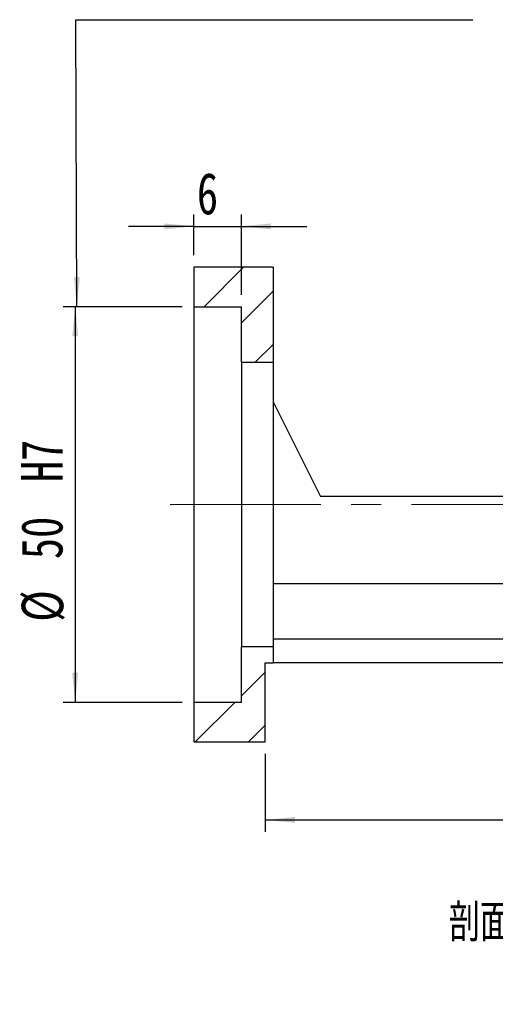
# Model space of a CAD drawing. Header units: millimetres. Extents: x 33 to 276, y 6 to 197.
# Tile 3 of 11: x 170 to 210, y 6 to 89. Entities that reach past the tile are written whole.
import ezdxf

# ---------------------------------------------------------------- set-up
doc = ezdxf.new("R2010")
doc.units = ezdxf.units.MM
doc.linetypes.add('CENTERX2', pattern=[20.32, 12.7, -2.54, 2.54, -2.54])
doc.layers.add('FORMAT', color=7, linetype='Continuous')
doc.styles.add('SLDTEXTSTYLE0', font='TXT', dxfattribs={"width": 0.75})
doc.styles.add('SLDTEXTSTYLE1', font='TXT', dxfattribs={"width": 0.75, "bigfont": 'bigfont'})
doc.dimstyles.new('SLDDIMSTYLE1', dxfattribs={"dimtxt": 3.5, "dimasz": 2.5, "dimexe": 0, "dimexo": 0.0625, "dimgap": 0.875, "dimtad": 1, "dimlfac": 1.5, "dimrnd": 1e-09, "dimzin": 12, "dimdsep": 46, "dimtxsty": 'SLDTEXTSTYLE0', "dimsah": 1, "dimcen": 0.09, "dimadec": 0, "dimazin": 3, "dimtfac": 1, "dimtofl": 0, "dimtmove": 0, "dimatfit": 3, "dimfxl": 1, "dimfrac": 2, "dimtolj": 1, "dimtzin": 12, "dimarcsym": 0})
doc.dimstyles.new('SLDDIMSTYLE4', dxfattribs={"dimtxt": 3.5, "dimasz": 2.5, "dimexe": 0, "dimexo": 0.0625, "dimgap": 0.875, "dimtad": 1, "dimlfac": 1.5, "dimrnd": 1e-09, "dimzin": 12, "dimdsep": 46, "dimtxsty": 'SLDTEXTSTYLE0', "dimsah": 1, "dimcen": 0.09, "dimadec": 0, "dimazin": 3, "dimtfac": 1, "dimtmove": 0, "dimatfit": 0, "dimfxl": 1, "dimfrac": 2, "dimtolj": 1, "dimtzin": 12, "dimarcsym": 0})
doc.dimstyles.new('SLDDIMSTYLE8', dxfattribs={"dimtxt": 3.5, "dimasz": 2.5, "dimexe": 0, "dimexo": 0.0625, "dimgap": 0.875, "dimtad": 1, "dimlfac": 1.5, "dimrnd": 1e-09, "dimzin": 12, "dimdsep": 46, "dimtxsty": 'SLDTEXTSTYLE0', "dimsah": 1, "dimcen": 0.09, "dimadec": 0, "dimazin": 3, "dimtfac": 1, "dimtofl": 0, "dimtmove": 0, "dimatfit": 3, "dimfxl": 1, "dimfrac": 2, "dimtolj": 1, "dimarcsym": 0})

# ---------------------------------------------------------------- blocks, each defined once
blk = doc.blocks.new('_D_14')
at = {"layer": 'FORMAT', "color": 7}
for p, q in [((185.017, 68.973), (185.017, 72.411)), ((189.017, 65.639), (189.017, 72.411)), ((185.017, 71.411), (179.517, 71.411)), ((185.017, 71.411), (189.017, 71.411)), ((189.017, 71.411), (194.517, 71.411))]:
    blk.add_line(p, q, dxfattribs=at)
for points in [[(185.017, 71.411), (182.517, 71.661), (182.517, 71.161)], [(189.017, 71.411), (191.517, 71.161), (191.517, 71.661)]]:
    blk.add_solid(points, dxfattribs=at)
at = {"layer": 'FORMAT', "color": 7, "insert": (185.268, 75.923), "char_height": 3.5, "attachment_point": 1, "style": 'SLDTEXTSTYLE0'}
blk.add_mtext('6', dxfattribs=at)
blk = doc.blocks.new('_D_15')
at = {"layer": 'FORMAT', "color": 7}
for p, q in [((184.017, 64.639), (174.017, 64.639)), ((175.017, 64.639), (175.017, 31.306)), ((184.017, 31.306), (174.017, 31.306))]:
    blk.add_line(p, q, dxfattribs=at)
for points in [[(175.017, 64.639), (174.767, 62.139), (175.267, 62.139)], [(175.017, 31.306), (175.267, 33.806), (174.767, 33.806)]]:
    blk.add_solid(points, dxfattribs=at)
at = {"layer": 'FORMAT', "color": 7, "char_height": 3.5, "attachment_point": 1, "rotation": 90, "style": 'SLDTEXTSTYLE0'}
for s, insert in [('H7', (170.451, 49.859)), ('50', (170.451, 43.374)), ('%%c', (170.505, 38.096))]:
    blk.add_mtext(s, dxfattribs=dict(at, insert=insert))
blk = doc.blocks.new('_D_19')
at = {"layer": 'FORMAT', "color": 7}
for p, q in [((240.35, 33.639), (240.35, 20.403)), ((191.017, 26.973), (191.017, 20.403)), ((191.017, 21.403), (240.35, 21.403))]:
    blk.add_line(p, q, dxfattribs=at)
for points in [[(191.017, 21.403), (193.517, 21.153), (193.517, 21.653)], [(240.35, 21.403), (237.85, 21.653), (237.85, 21.153)]]:
    blk.add_solid(points, dxfattribs=at)
at = {"layer": 'FORMAT', "color": 7, "insert": (212.47, 25.915), "char_height": 3.5, "attachment_point": 1, "style": 'SLDTEXTSTYLE0'}
blk.add_mtext('74', dxfattribs=at)

msp = doc.modelspace()

# ---------------------------------------------------------------- hatches: boundary and pattern name
at = {"layer": 'FORMAT', "linetype": 'Continuous', "lineweight": 18}
h = msp.add_hatch(dxfattribs=at)
h.set_pattern_fill('ANSI31', color=256, style=0)
h.paths.add_polyline_path([(191.68322807, 59.97272727), (191.68322807, 67.97272727), (185.01656141, 67.97272727), (185.01656141, 64.63939394), (189.01656141, 64.63939394), (189.01656141, 59.97272727)], flags=0)
h = msp.add_hatch(dxfattribs=at)
h.set_pattern_fill('ANSI31', color=256, style=0)
h.paths.add_polyline_path([(189.01656141, 35.97272727), (189.01656141, 31.30606061), (185.01656141, 31.30606061), (185.01656141, 27.97272727), (191.01656141, 27.97272727), (191.01656141, 34.63939394), (191.68322807, 34.63939394), (191.68322807, 35.97272727)], flags=0)

# ---------------------------------------------------------------- linework, layer by layer
at = {"color": 7, "linetype": 'Continuous', "lineweight": 25}
for p, q in [((185.01656033, 67.97272683), (185.01656033, 64.63939419)), ((191.68322561, 67.97272683), (185.01656033, 67.97272683)), ((191.68322561, 67.97272683), (191.68322561, 59.97272676)), ((185.01656033, 64.63939419), (189.01656347, 64.63939419)), ((185.01656033, 64.63939419), (185.01656033, 31.30606036)), ((189.01656347, 59.97272676), (189.01656347, 64.63939419)), ((189.01656347, 59.97272676), (191.68322561, 59.97272676)), ((189.01656347, 59.97272676), (189.01656347, 35.97272779)), ((191.68322561, 59.97272676), (191.68322561, 35.97272779)), ((191.68322561, 56.63939412), (195.68322875, 48.63939397)), ((217.34989462, 48.63939397), (195.68322875, 48.63939397)), ((220.6832285, 41.30606076), (191.68322561, 41.30606076)), ((221.01656127, 36.63939332), (191.68322561, 36.63939332)), ((191.68322561, 35.97272779), (189.01656347, 35.97272779)), ((189.01656347, 31.30606036), (189.01656347, 35.97272779)), ((191.68322561, 35.97272779), (191.68322561, 34.63939424)), ((191.01656256, 34.63939424), (191.68322561, 34.63939424)), ((191.01656256, 27.97272772), (191.01656256, 34.63939424)), ((225.01656192, 34.63939424), (191.68322561, 34.63939424)), ((185.01656033, 31.30606036), (185.01656033, 27.97272772)), ((189.01656347, 31.30606036), (185.01656033, 31.30606036)), ((185.01656033, 27.97272772), (191.01656256, 27.97272772))]:
    msp.add_line(p, q, dxfattribs=at)
at = {"layer": 'FORMAT', "color": 7}
for p, q in [((175.16549309, 64.63939394), (175.06203576, 88.82370572)), ((175.06203576, 88.82370572), (208.4970967, 88.82370572))]:
    msp.add_line(p, q, dxfattribs=at)
at = {"layer": 'FORMAT', "color": 7, "linetype": 'CENTERX2', "lineweight": 18}
msp.add_line((183.01656141, 47.97272727), (244.97961611, 47.97272727), dxfattribs=at)
at = {"layer": 'FORMAT', "color": 7}
msp.add_solid([(175.16549309, 64.63939394), (175.40479623, 67.14044052), (174.9048008, 67.13830161)], dxfattribs=at)

# ---------------------------------------------------------------- texts
at = {"layer": 'FORMAT', "insert": (214.52528823, 14.33484368), "char_height": 3.175, "attachment_point": 2, "style": 'SLDTEXTSTYLE1'}
msp.add_mtext('\\M+19655\\M+196CA\\M+19AA4 L-L', dxfattribs=at)

# ---------------------------------------------------------------- dimensions: what is measured, and where the dimension line sits
at = {"layer": 'FORMAT', "color": 7}
for base, p1, p2, dimstyle, picture, middle in [((189.01656141, 71.41076512), (185.01656141, 67.97272727), (189.01656141, 64.63939394), 'SLDDIMSTYLE4', '_D_14', (186.56142069, 71.41076512)), ((240.34989474, 21.4033363), (191.01656141, 27.97272727), (240.34989474, 34.63939394), 'SLDDIMSTYLE1', '_D_19', (215.05580087, 21.4033363))]:
    dim = msp.add_linear_dim(base=base, p1=p1, p2=p2, dimstyle=dimstyle, dxfattribs=at)
    dim.commit()
    dim.dimension.update_dxf_attribs({"geometry": picture, "text_midpoint": middle, "dimtype": 160})
dim = msp.add_linear_dim(base=(175.01656141, 31.30606061), p1=(185.01656141, 64.63939394), p2=(185.01656141, 31.30606061), angle=90, text='%%c<>H7', dimstyle='SLDDIMSTYLE8', dxfattribs=at)
dim.commit()
dim.dimension.update_dxf_attribs({"geometry": '_D_15', "text_midpoint": (175.01656141, 46.85530853), "dimtype": 160})

doc.saveas('drawing.dxf')
